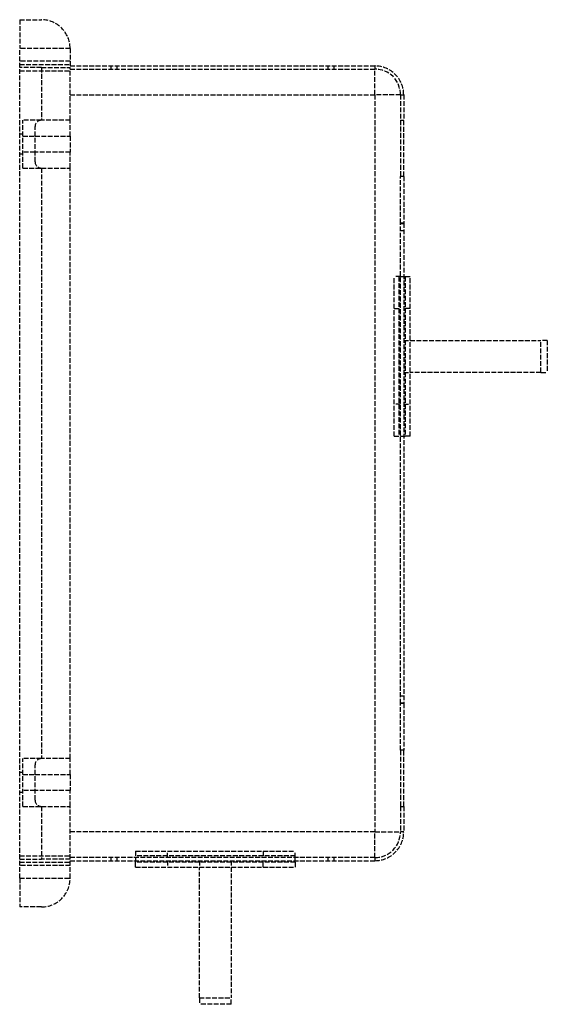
# Model space of a CAD drawing. Header units: millimetres. Extents: x 0 to 165, y -45 to 263.
import ezdxf

# ---------------------------------------------------------------- set-up
doc = ezdxf.new("R2010")
doc.units = ezdxf.units.MM
doc.header["$LTSCALE"] = 10
doc.linetypes.add('ALLCAD_Strich', pattern=[0.2, 0.15, -0.05])
doc.layers.add('BESCH_KONT_sich_schn_grun_2d', color=10, linetype='Continuous')

msp = doc.modelspace()

# ---------------------------------------------------------------- linework, layer by layer
at = {"layer": 'BESCH_KONT_sich_schn_grun_2d', "linetype": 'ALLCAD_Strich'}
for p, q in [((0, 263), (0, 254)), ((0, 263), (6.8, 263)), ((0, 248), (0, 254)), ((15.8, 254), (0, 254)), ((15.8, 254), (15.8, 248)), ((15.8, 250), (0, 250)), ((0, 249), (15.8, 249)), ((0, 0), (0, 248)), ((6.8, 248), (0, 248)), ((0, 247), (15.8, 247)), ((6.8, 248), (6.8, 231.5)), ((6.8, 248), (15.8, 248)), ((15.8, 248.5), (111.3, 248.5)), ((15.8, 231.5), (15.8, 248)), ((15.8, 247.5), (111.3, 247.5)), ((28.55, 248.5), (28.55, 247.5)), ((30.55, 247.5), (30.55, 248.5)), ((96.55, 248.5), (96.55, 247.5)), ((98.55, 247.5), (98.55, 248.5)), ((111.3, 248.5), (111.3, 247.5)), ((111.3, 239.5), (111.3, 247.5)), ((15.8, 239.5), (111.3, 239.5)), ((119.3, 239.5), (111.3, 239.5)), ((111.3, 239.5), (111.3, 8.5)), ((119.3, 239.5), (119.3, 231.5)), ((119.3, 239.5), (120.3, 239.5)), ((120.3, 239.5), (120.3, 231.5)), ((6.8, 231.5), (1, 231.5)), ((1, 216.5), (1, 231.5)), ((15.8, 231.5), (6.8, 231.5)), ((15.8, 226.5), (15.8, 231.5)), ((119.3, 231.5), (119.3, 213.91)), ((119.3, 231.5), (120.3, 231.5)), ((120.3, 213.91), (120.3, 231.5)), ((4.8, 218.5), (4.8, 229.5)), ((1, 227.15), (0, 227.15)), ((1, 226.5), (4.8, 226.5)), ((4.8, 226.5), (15.8, 226.5)), ((15.8, 226.5), (15.8, 221.5)), ((1, 220.85), (0, 220.85)), ((4.8, 221.5), (1, 221.5)), ((15.8, 221.5), (4.8, 221.5)), ((15.8, 216.5), (15.8, 221.5)), ((1, 216.5), (6.8, 216.5)), ((6.8, 216.5), (15.8, 216.5)), ((6.8, 216.5), (6.8, 31.5)), ((15.8, 31.5), (15.8, 216.5)), ((119.3, 199.25), (119.3, 213.91)), ((120.3, 213.91), (119.3, 213.91)), ((120.3, 213.91), (120.3, 199.25)), ((120.3, 199.25), (119.3, 199.25)), ((119.3, 48.75), (119.3, 199.25)), ((120.3, 199), (119.3, 199)), ((120.3, 199.25), (120.3, 48.75)), ((119.3, 197), (120.3, 197)), ((117.3, 172.5), (117.3, 182.5)), ((119.3, 182.5), (117.3, 182.5)), ((118.8, 182.5), (118.8, 132.5)), ((119.3, 182.5), (120.3, 182.5)), ((120.3, 182.5), (120.8, 182.5)), ((120.8, 182.5), (122.3, 182.5)), ((120.8, 182.5), (120.8, 132.5)), ((122.3, 132.5), (122.3, 182.5)), ((117.3, 142.5), (117.3, 172.5)), ((117.3, 172.5), (119.3, 172.5)), ((122.3, 172.5), (120.3, 172.5)), ((120.3, 162.5), (122.3, 162.5)), ((122.3, 162.5), (163.3, 162.5)), ((165.3, 162.5), (163.3, 162.5)), ((163.3, 152.5), (163.3, 162.5)), ((165.3, 162.5), (165.3, 152.5)), ((120.3, 152.5), (122.3, 152.5)), ((163.3, 152.5), (122.3, 152.5)), ((163.3, 152.5), (165.3, 152.5)), ((117.3, 132.5), (117.3, 142.5)), ((119.3, 142.5), (117.3, 142.5)), ((120.3, 142.5), (122.3, 142.5)), ((117.3, 132.5), (119.3, 132.5)), ((119.3, 132.5), (120.3, 132.5)), ((120.3, 132.5), (120.8, 132.5)), ((122.3, 132.5), (120.8, 132.5)), ((120.3, 51), (119.3, 51)), ((119.3, 49), (120.3, 49)), ((119.3, 34.09), (119.3, 48.75)), ((120.3, 48.75), (119.3, 48.75)), ((120.3, 48.75), (120.3, 34.09)), ((120.3, 34.09), (119.3, 34.09)), ((119.3, 34.09), (119.3, 16.5)), ((120.3, 16.5), (120.3, 34.09)), ((6.8, 31.5), (1, 31.5)), ((1, 16.5), (1, 31.5)), ((15.8, 31.5), (6.8, 31.5)), ((15.8, 26.5), (15.8, 31.5)), ((4.8, 18.5), (4.8, 29.5)), ((1, 27.15), (0, 27.15)), ((1, 26.5), (4.8, 26.5)), ((4.8, 26.5), (15.8, 26.5)), ((15.8, 26.5), (15.8, 21.5)), ((1, 20.85), (0, 20.85)), ((4.8, 21.5), (1, 21.5)), ((15.8, 21.5), (4.8, 21.5)), ((15.8, 16.5), (15.8, 21.5)), ((1, 16.5), (6.8, 16.5)), ((6.8, 16.5), (15.8, 16.5)), ((6.8, 16.5), (6.8, 0)), ((15.8, 0), (15.8, 16.5)), ((119.3, 16.5), (120.3, 16.5)), ((119.3, 16.5), (119.3, 8.5)), ((120.3, 16.5), (120.3, 8.5)), ((111.3, 8.5), (15.8, 8.5)), ((111.3, 0.5), (111.3, 8.5)), ((111.3, 8.5), (119.3, 8.5)), ((120.3, 8.5), (119.3, 8.5)), ((0, 1), (15.8, 1)), ((3.39, 0), (3.39, 0)), ((3.39, 0), (3.39, 0)), ((3.39, 0), (3.39, 0)), ((3.39, 0), (3.39, 0)), ((3.39, 0), (3.39, 0)), ((3.39, 0), (3.39, 0)), ((3.39, 0), (3.39, 0)), ((3.4, 0), (3.4, 0)), ((3.4, 0), (3.4, 0)), ((3.4, 0), (3.4, 0)), ((3.4, 0), (3.4, 0)), ((3.4, 0), (3.4, 0)), ((3.4, 0), (3.4, 0)), ((3.4, 0), (3.4, 0)), ((3.4, 0), (3.4, 0)), ((3.4, 0), (3.4, 0)), ((3.41, 0), (3.41, 0)), ((3.41, 0), (3.41, 0)), ((3.41, 0), (3.41, 0)), ((3.41, 0), (3.41, 0)), ((3.41, 0), (3.41, 0)), ((3.41, 0), (3.41, 0)), ((3.41, 0), (3.41, 0)), ((111.3, 0.5), (15.8, 0.5)), ((28.55, 0.5), (28.55, -0.5)), ((30.55, -0.5), (30.55, 0.5)), ((36.3, 2.5), (36.3, 0.5)), ((36.3, 2.5), (46.3, 2.5)), ((86.3, 1), (36.3, 1)), ((36.3, 0.5), (36.3, -0.5)), ((46.3, 2.5), (76.3, 2.5)), ((46.3, 0.5), (46.3, 2.5)), ((76.3, 2.5), (86.3, 2.5)), ((76.3, 2.5), (76.3, 0.5)), ((86.3, 0.5), (86.3, 2.5)), ((86.3, -0.5), (86.3, 0.5)), ((96.55, 0.5), (96.55, -0.5)), ((98.55, -0.5), (98.55, 0.5)), ((111.3, 0.5), (111.3, -0.5)), ((0, -6), (0, 0)), ((0, 0), (6.8, 0)), ((0, -1), (15.8, -1)), ((15.8, -2), (0, -2)), ((3.39, 0), (3.39, 0)), ((3.39, 0), (3.39, 0)), ((3.39, 0), (3.4, 0)), ((3.41, 0), (3.4, 0)), ((3.4, 0), (3.4, 0)), ((3.4, 0), (3.4, 0)), ((3.41, 0), (3.41, 0)), ((3.41, 0), (3.41, 0)), ((15.8, 0), (6.8, 0)), ((15.8, -6), (15.8, 0)), ((15.8, -0.5), (111.3, -0.5)), ((36.3, -0.5), (36.3, -1)), ((36.3, -2.5), (36.3, -1)), ((86.3, -1), (36.3, -1)), ((36.3, -2.5), (86.3, -2.5)), ((46.3, -0.5), (46.3, -2.5)), ((56.3, -0.5), (56.3, -2.5)), ((56.3, -43.5), (56.3, -2.5)), ((66.3, -0.5), (66.3, -2.5)), ((66.3, -2.5), (66.3, -43.5)), ((76.3, -2.5), (76.3, -0.5)), ((86.3, -1), (86.3, -0.5)), ((86.3, -1), (86.3, -2.5)), ((0, -6), (0, -15)), ((0, -6), (15.8, -6)), ((6.8, -15), (0, -15)), ((56.3, -43.5), (66.3, -43.5)), ((56.3, -43.5), (56.3, -45.5)), ((66.3, -45.5), (56.3, -45.5)), ((66.3, -45.5), (66.3, -43.5))]:
    msp.add_line(p, q, dxfattribs=at)
for centre, radius, start, end in [((6.8, 254), 9, 0, 90), ((111.3, 239.5), 9, 0, 90), ((111.3, 239.5), 8, 0, 90), ((6.8, 229.5), 2, 90, 180), ((6.8, 218.5), 2, 180, 270), ((6.8, 29.5), 2, 90, 180), ((6.8, 18.5), 2, 180, 270), ((111.3, 8.5), 8, 270, 0), ((111.3, 8.5), 9, 270, 0), ((6.8, -6), 9, 270, 0)]:
    msp.add_arc(centre, radius, start, end, dxfattribs=at)

doc.saveas('drawing.dxf')
